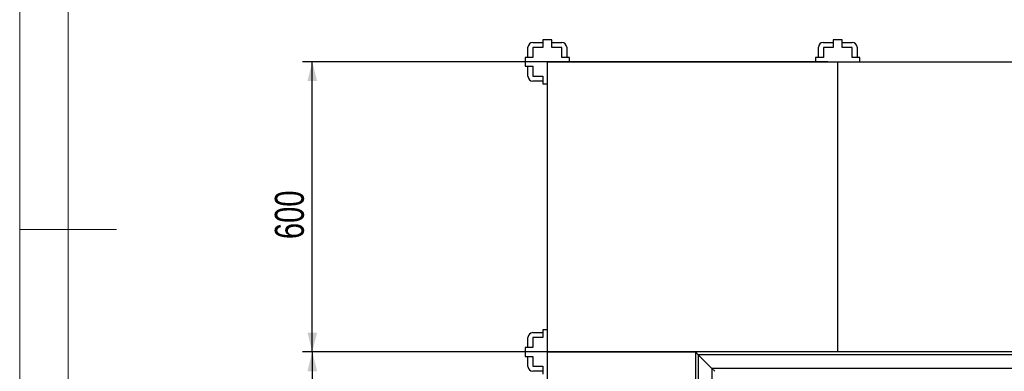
# Model space of a CAD drawing. Header units: millimetres. Extents: x 5 to 415, y 5 to 292.
# Tile 9 of 35: x 5 to 107, y 134 to 170. Entities that reach past the tile are written whole.
import ezdxf

# ---------------------------------------------------------------- set-up
doc = ezdxf.new("R2010")
doc.units = ezdxf.units.MM
doc.layers.add('COTES', color=1, linetype='Continuous')
doc.layers.add('TRAIT-FORT', color=4, linetype='Continuous', lineweight=25)
doc.styles.add('SLDTEXTSTYLE0', font='TXT', dxfattribs={"width": 0.75})
doc.dimstyles.new('SLDDIMSTYLE0', dxfattribs={"dimtxt": 3, "dimasz": 2, "dimexe": 0, "dimexo": 0.0625, "dimgap": 0.75, "dimtad": 1, "dimlfac": 20, "dimrnd": 1e-09, "dimzin": 12, "dimdsep": 46, "dimtxsty": 'SLDTEXTSTYLE0', "dimsah": 1, "dimcen": 0.09, "dimadec": 0, "dimazin": 3, "dimtfac": 1, "dimtofl": 0, "dimtmove": 0, "dimatfit": 3, "dimfxl": 1, "dimfrac": 2, "dimtolj": 1, "dimtzin": 12, "dimarcsym": 0})

# ---------------------------------------------------------------- blocks, each defined once
blk = doc.blocks.new('_D')
at = {"layer": 'COTES', "color": 1, "transparency": 16777216}
for p, q in [((58.51, 135.85), (34.23, 135.85)), ((35.23, 135.85), (35.23, 64.15)), ((73.81, 64.15), (34.23, 64.15))]:
    blk.add_line(p, q, dxfattribs=at)
for points in [[(35.23, 135.85), (34.73, 133.85), (35.73, 133.85)], [(35.23, 64.15), (35.73, 66.15), (34.73, 66.15)]]:
    blk.add_solid(points, dxfattribs=at)
at = {"layer": 'COTES', "color": 1, "transparency": 16777216, "char_height": 3, "attachment_point": 1, "rotation": 90, "style": 'SLDTEXTSTYLE0'}
for s, insert in [('OUVERTURE DALLES FP', (31.36, 83.67)), ('1434', (31.36, 73.68))]:
    blk.add_mtext(s, dxfattribs=dict(at, insert=insert))
blk = doc.blocks.new('_D_3')
at = {"layer": 'COTES', "color": 1, "transparency": 16777216}
for p, q in [((88.51, 165.85), (34.23, 165.85)), ((35.23, 135.85), (35.23, 165.85)), ((88.51, 135.85), (34.23, 135.85))]:
    blk.add_line(p, q, dxfattribs=at)
for points in [[(35.23, 165.85), (34.73, 163.85), (35.73, 163.85)], [(35.23, 135.85), (35.73, 137.85), (34.73, 137.85)]]:
    blk.add_solid(points, dxfattribs=at)
at = {"layer": 'COTES', "color": 1, "transparency": 16777216, "insert": (31.36, 147.52), "char_height": 3, "attachment_point": 1, "rotation": 90, "style": 'SLDTEXTSTYLE0'}
blk.add_mtext('600', dxfattribs=at)

msp = doc.modelspace()

# ---------------------------------------------------------------- linework, layer by layer
at = {"color": 7, "linetype": 'Continuous', "lineweight": 18}
for p, q in [((5, 292), (5, 5)), ((10, 287), (10, 10)), ((5, 148.5), (15, 148.5))]:
    msp.add_line(p, q, dxfattribs=at)
at = {"layer": 'TRAIT-FORT', "color": 4, "linetype": 'Continuous', "lineweight": 25}
for p, q in [((59.05666, 168.13051), (59.05666, 167.33051)), ((59.97166, 168.13051), (59.05666, 168.13051)), ((59.97166, 167.33051), (59.97166, 168.13051)), ((89.05666, 168.13051), (89.05666, 167.33051)), ((89.97166, 168.13051), (89.05666, 168.13051)), ((89.97166, 167.33051), (89.97166, 168.13051)), ((57.51416, 166.30551), (57.51416, 167.34801)), ((58.01416, 167.84801), (59.05666, 167.84801)), ((58.03166, 167.33051), (58.03166, 166.30551)), ((59.05666, 167.33051), (58.03166, 167.33051)), ((59.97166, 167.84801), (61.01416, 167.84801)), ((60.99666, 167.33051), (59.97166, 167.33051)), ((60.99666, 166.30551), (60.99666, 167.33051)), ((61.51416, 167.34801), (61.51416, 166.30551)), ((87.51416, 166.30551), (87.51416, 167.34801)), ((88.01416, 167.84801), (89.05666, 167.84801)), ((88.03166, 167.33051), (88.03166, 166.30551)), ((89.05666, 167.33051), (88.03166, 167.33051)), ((89.97166, 167.84801), (91.01416, 167.84801)), ((90.99666, 167.33051), (89.97166, 167.33051)), ((90.99666, 166.30551), (90.99666, 167.33051)), ((91.51416, 167.34801), (91.51416, 166.30551)), ((57.23166, 166.30551), (57.23166, 165.39051)), ((58.03166, 166.30551), (57.23166, 166.30551)), ((59.51416, 165.84801), (89.51416, 165.84801)), ((59.51416, 135.84801), (59.51416, 165.84801)), ((61.79666, 166.30551), (60.99666, 166.30551)), ((61.79666, 165.84801), (61.79666, 166.30551)), ((87.23166, 166.30551), (87.23166, 165.84801)), ((88.03166, 166.30551), (87.23166, 166.30551)), ((89.51416, 165.84801), (119.51416, 165.84801)), ((89.51416, 135.84801), (89.51416, 165.84801)), ((91.79666, 166.30551), (90.99666, 166.30551)), ((91.79666, 165.84801), (91.79666, 166.30551)), ((57.23166, 165.39051), (58.03166, 165.39051)), ((57.51416, 164.34801), (57.51416, 165.39051)), ((58.03166, 165.39051), (58.03166, 164.36551)), ((59.05666, 163.84801), (58.01416, 163.84801)), ((58.03166, 164.36551), (59.05666, 164.36551)), ((59.05666, 164.36551), (59.05666, 163.56551)), ((59.05666, 163.56551), (59.51416, 163.56551)), ((57.51416, 136.30551), (57.51416, 137.34801)), ((58.01416, 137.84801), (59.05666, 137.84801)), ((59.05666, 138.13051), (59.05666, 137.33051)), ((59.51416, 138.13051), (59.05666, 138.13051)), ((58.03166, 137.33051), (58.03166, 136.30551)), ((59.05666, 137.33051), (58.03166, 137.33051)), ((57.23166, 136.30551), (57.23166, 135.39051)), ((58.03166, 136.30551), (57.23166, 136.30551)), ((57.23166, 135.39051), (58.03166, 135.39051)), ((57.51416, 134.34801), (57.51416, 135.39051)), ((58.03166, 135.39051), (58.03166, 134.36551)), ((89.51416, 135.84801), (59.51416, 135.84801)), ((59.51416, 105.84801), (59.51416, 135.84801)), ((59.51416, 135.84801), (74.81416, 135.84801)), ((75.11416, 135.54801), (74.81416, 135.84801)), ((74.81416, 135.84801), (75.11416, 135.54801)), ((74.81416, 135.84801), (74.81416, 105.84801)), ((179.21416, 135.54801), (75.11416, 135.54801)), ((76.51416, 134.14801), (75.11416, 135.54801)), ((75.11416, 135.54801), (75.11416, 64.44801)), ((119.51416, 135.84801), (89.51416, 135.84801)), ((58.03166, 134.36551), (59.05666, 134.36551)), ((59.05666, 134.36551), (59.05666, 133.56551)), ((59.05666, 133.84801), (58.01416, 133.84801)), ((177.81416, 134.14801), (76.51416, 134.14801)), ((76.81416, 133.84801), (76.51416, 134.14801)), ((76.51416, 134.14801), (76.51416, 65.84801)), ((76.51416, 134.14801), (76.81416, 133.84801))]:
    msp.add_line(p, q, dxfattribs=at)
for centre, start, end in [((58.01416, 167.34801), 90, 180), ((61.01416, 167.34801), 0, 90), ((88.01416, 167.34801), 90, 180), ((91.01416, 167.34801), 0, 90), ((58.01416, 164.34801), 180, 270), ((58.01416, 137.34801), 90, 180), ((58.01416, 134.34801), 180, 270)]:
    msp.add_arc(centre, 0.5, start, end, dxfattribs=at)

# ---------------------------------------------------------------- dimensions: what is measured, and where the dimension line sits
at = {"layer": 'COTES', "color": 1}
dim = msp.add_linear_dim(base=(35.23166, 165.84801), p1=(89.51416, 135.84801), p2=(89.51416, 165.84801), angle=90, dimstyle='SLDDIMSTYLE0', dxfattribs=at)
dim.commit()
dim.dimension.update_dxf_attribs({"geometry": '_D_3', "text_midpoint": (35.23166, 150.84801), "dimtype": 160})
dim = msp.add_linear_dim(base=(35.23166, 64.14801), p1=(59.51416, 135.84801), p2=(74.81416, 64.14801), angle=90, text='<> OUVERTURE DALLES FP', dimstyle='SLDDIMSTYLE0', dxfattribs=at)
dim.commit()
dim.dimension.update_dxf_attribs({"geometry": '_D', "text_midpoint": (35.23166, 99.99801), "dimtype": 160})

doc.saveas('drawing.dxf')
